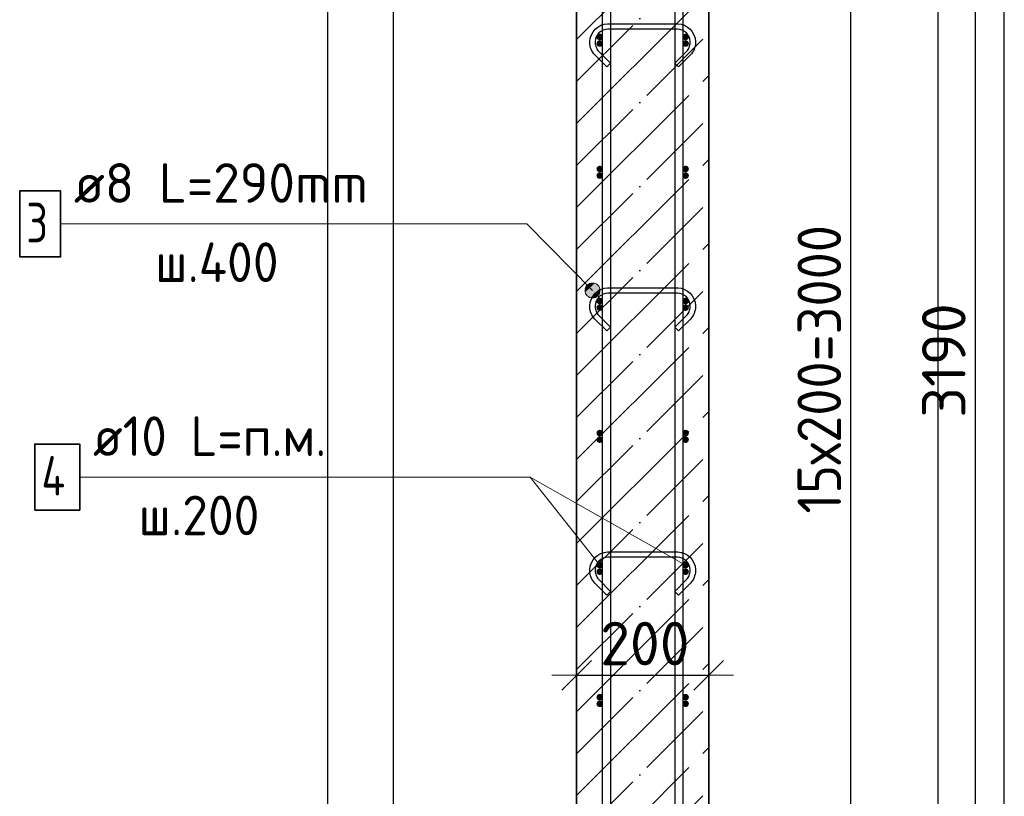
# Model space of a CAD drawing. Header units: millimetres. Extents: x -24871 to 40608, y -2869 to 48080.
# Tile 35 of 119: x -16596 to -15105, y 44054 to 45230. Entities that reach past the tile are written whole.
import ezdxf

# ---------------------------------------------------------------- set-up
doc = ezdxf.new("R2010")
doc.units = ezdxf.units.MM
doc.header["$PDMODE"] = 65
doc.linetypes.add('______11', pattern=[150, 120, -15, 0, -15])
doc.linetypes.add('______5', pattern=[330, 240, -30, 30, -30])
for name, color, linetype, lineweight in [('Standard', 7, 'Continuous', 25), ('Арм.стержн. Арматура края', 96, 'Continuous', 35), ('Арм.стержн. вертикальными 1', 22, 'Continuous', 35), ('Арм.стержн.горизонт. 1', 180, 'Continuous', 35), ('Размерная линия_ общее', 7, 'Continuous', 13)]:
    doc.layers.add(name, color=color, linetype=linetype, lineweight=lineweight)
doc.layers.add('Арм.стержн.Стяжки', color=7, linetype='Continuous', lineweight=35, true_color=0x501e0f)
doc.styles.add('ISOCPEUR', font='ISOCPEUR')
doc.dimstyles.new('DIMSTYLE_5', dxfattribs={"dimtxt": 66, "dimasz": 75, "dimexe": 0, "dimexo": 0, "dimgap": 33, "dimtad": 2, "dimdec": 0, "dimrnd": 5, "dimzin": 12, "dimdsep": 46, "dimtxsty": 'ISOCPEUR', "dimblk1": 'ALL_ML_STRICH', "dimblk2": 'ALL_ML_STRICH', "dimsah": 1, "dimcen": 0, "dimclrd": 7, "dimclre": 256, "dimclrt": 7, "dimadec": 0, "dimazin": 0, "dimtfac": 1, "dimtdec": 0, "dimtix": 1, "dimtmove": 2, "dimatfit": 3, "dimfxl": 0, "dimtzin": 0, "dimlwd": 0, "dimlwe": -3, "dimarcsym": 0})

# ---------------------------------------------------------------- blocks, each defined once
blk = doc.blocks.new('ALL_ML_STRICH')
at = {"color": 0, "linetype": 'ByBlock', "lineweight": -2}
for p, q in [((0, -0.5), (0, 0.5)), ((-0.3, -0.3), (0.3, 0.3)), ((-1, 0), (0.5, 0))]:
    blk.add_line(p, q, dxfattribs=at)
blk = doc.blocks.new('*D39')
at = {"layer": 'DEFPOINTS', "color": 7, "linetype": 'Continuous', "lineweight": 13, "transparency": 33554687}
for p in [(-15430.8, 46299.1), (-15552.8, 43109.1), (-15148.8, 43109.1)]:
    blk.add_point(p, dxfattribs=at)
at = {"layer": 'Размерная линия_ общее', "color": 253, "linetype": 'Continuous', "lineweight": -2, "true_color": 0xa0a0a0, "transparency": 33554687}
for p, q in [((-15410.8, 46299.1), (-15148.8, 46299.1)), ((-15532.8, 43109.1), (-15148.8, 43109.1))]:
    blk.add_line(p, q, dxfattribs=at)
at = {"layer": 'Размерная линия_ общее', "color": 7, "linetype": 'Continuous', "lineweight": -2, "transparency": 33554687}
blk.add_line((-15148.8, 43109.1), (-15148.8, 46299.1), dxfattribs=at)
at = {"layer": 'Размерная линия_ общее', "color": 7, "linetype": 'Continuous', "lineweight": 13, "transparency": 33554687, "xscale": 75, "yscale": 75, "zscale": 75}
for p, rotation in [((-15148.8, 46299.1), 90), ((-15148.8, 43109.1), 270)]:
    blk.add_blockref('ALL_ML_STRICH', p, dxfattribs=dict(at, rotation=rotation))
at = {"layer": 'Размерная линия_ общее', "color": 7, "linetype": 'Continuous', "lineweight": 13, "transparency": 33554687, "insert": (-15196.8, 44714), "char_height": 66, "width": 264, "attachment_point": 5, "rotation": 90, "style": 'ISOCPEUR'}
blk.add_mtext('\\A1;{3190}', dxfattribs=at)
blk = doc.blocks.new('*D43')
at = {"layer": 'DEFPOINTS', "color": 7, "linetype": 'Continuous', "lineweight": 13, "transparency": 33554687}
for p in [(-15587.8, 46204.1), (-15587.8, 43204.1), (-15337.4, 43204.1)]:
    blk.add_point(p, dxfattribs=at)
at = {"layer": 'Размерная линия_ общее', "color": 253, "linetype": 'Continuous', "lineweight": -2, "true_color": 0xa0a0a0, "transparency": 33554687}
for p, q in [((-15567.8, 46204.1), (-15337.4, 46204.1)), ((-15567.8, 43204.1), (-15337.4, 43204.1))]:
    blk.add_line(p, q, dxfattribs=at)
at = {"layer": 'Размерная линия_ общее', "color": 7, "linetype": 'Continuous', "lineweight": -2, "transparency": 33554687}
blk.add_line((-15337.4, 43204.1), (-15337.4, 46204.1), dxfattribs=at)
at = {"layer": 'Размерная линия_ общее', "color": 7, "linetype": 'Continuous', "lineweight": 13, "transparency": 33554687, "xscale": 75, "yscale": 75, "zscale": 75}
for p, rotation in [((-15337.4, 46204.1), 90), ((-15337.4, 43204.1), 270)]:
    blk.add_blockref('ALL_ML_STRICH', p, dxfattribs=dict(at, rotation=rotation))
at = {"layer": 'Размерная линия_ общее', "color": 7, "linetype": 'Continuous', "lineweight": 13, "transparency": 33554687, "insert": (-15418.4, 44482.1), "char_height": 66, "width": 3.3, "attachment_point": 1, "rotation": 90, "line_spacing_factor": 0.60241, "style": 'ISOCPEUR'}
blk.add_mtext('\\W0.91;15х200=3000', dxfattribs=at)
blk = doc.blocks.new('*D72')
at = {"layer": 'DEFPOINTS', "color": 7, "linetype": 'Continuous', "lineweight": 13, "transparency": 33554687}
for p in [(-15752.8, 44237.3), (-15752.8, 44227.9), (-15552.8, 44236.4)]:
    blk.add_point(p, dxfattribs=at)
at = {"layer": 'Размерная линия_ общее', "color": 253, "linetype": 'Continuous', "lineweight": -2, "true_color": 0xa0a0a0, "transparency": 33554687}
for p, q in [((-15752.8, 44237.3), (-15752.8, 44237.3)), ((-15552.8, 44237.3), (-15552.8, 44237.3))]:
    blk.add_line(p, q, dxfattribs=at)
at = {"layer": 'Размерная линия_ общее', "color": 7, "linetype": 'Continuous', "lineweight": -2, "transparency": 33554687}
blk.add_line((-15752.8, 44237.3), (-15552.8, 44237.3), dxfattribs=at)
at = {"layer": 'Размерная линия_ общее', "color": 7, "linetype": 'Continuous', "lineweight": 13, "transparency": 33554687, "xscale": 75, "yscale": 75, "zscale": 75, "rotation": 180}
blk.add_blockref('ALL_ML_STRICH', (-15752.8, 44237.3), dxfattribs=at)
at = {"layer": 'Размерная линия_ общее', "color": 7, "linetype": 'Continuous', "lineweight": 13, "transparency": 33554687, "xscale": 75, "yscale": 75, "zscale": 75}
blk.add_blockref('ALL_ML_STRICH', (-15552.8, 44237.3), dxfattribs=at)
at = {"layer": 'Размерная линия_ общее', "color": 7, "linetype": 'Continuous', "lineweight": 13, "transparency": 33554687, "insert": (-15649.5, 44285.3), "char_height": 66, "width": 198, "attachment_point": 5, "style": 'ISOCPEUR'}
blk.add_mtext('\\A1;{200}', dxfattribs=at)

msp = doc.modelspace()

# ---------------------------------------------------------------- hatches: boundary and pattern name
at = {"layer": 'Арм.стержн. Арматура края', "linetype": 'Continuous', "lineweight": 50, "transparency": 33554687}
for points in [[(-15712.8, 45194.1), (-15713.2, 45196), (-15714.3, 45197.6), (-15715.9, 45198.7), (-15717.8, 45199.1), (-15719.7, 45198.7), (-15721.4, 45197.6), (-15722.5, 45196), (-15722.8, 45194.1), (-15722.5, 45192.2), (-15721.4, 45190.5), (-15719.7, 45189.5), (-15717.8, 45189.1), (-15715.9, 45189.5), (-15714.3, 45190.5), (-15713.2, 45192.2)], [(-15582.8, 45194.1), (-15583.2, 45196), (-15584.3, 45197.6), (-15585.9, 45198.7), (-15587.8, 45199.1), (-15589.7, 45198.7), (-15591.4, 45197.6), (-15592.5, 45196), (-15592.8, 45194.1), (-15592.5, 45192.2), (-15591.4, 45190.5), (-15589.7, 45189.5), (-15587.8, 45189.1), (-15585.9, 45189.5), (-15584.3, 45190.5), (-15583.2, 45192.2)], [(-15712.8, 44994.1), (-15713.2, 44996), (-15714.3, 44997.6), (-15715.9, 44998.7), (-15717.8, 44999.1), (-15719.7, 44998.7), (-15721.4, 44997.6), (-15722.5, 44996), (-15722.8, 44994.1), (-15722.5, 44992.2), (-15721.4, 44990.5), (-15719.7, 44989.5), (-15717.8, 44989.1), (-15715.9, 44989.5), (-15714.3, 44990.5), (-15713.2, 44992.2)], [(-15582.8, 44994.1), (-15583.2, 44996), (-15584.3, 44997.6), (-15585.9, 44998.7), (-15587.8, 44999.1), (-15589.7, 44998.7), (-15591.4, 44997.6), (-15592.5, 44996), (-15592.8, 44994.1), (-15592.5, 44992.2), (-15591.4, 44990.5), (-15589.7, 44989.5), (-15587.8, 44989.1), (-15585.9, 44989.5), (-15584.3, 44990.5), (-15583.2, 44992.2)], [(-15712.8, 44794.1), (-15713.2, 44796), (-15714.3, 44797.6), (-15715.9, 44798.7), (-15717.8, 44799.1), (-15719.7, 44798.7), (-15721.4, 44797.6), (-15722.5, 44796), (-15722.8, 44794.1), (-15722.5, 44792.2), (-15721.4, 44790.5), (-15719.7, 44789.5), (-15717.8, 44789.1), (-15715.9, 44789.5), (-15714.3, 44790.5), (-15713.2, 44792.2)], [(-15582.8, 44794.1), (-15583.2, 44796), (-15584.3, 44797.6), (-15585.9, 44798.7), (-15587.8, 44799.1), (-15589.7, 44798.7), (-15591.4, 44797.6), (-15592.5, 44796), (-15592.8, 44794.1), (-15592.5, 44792.2), (-15591.4, 44790.5), (-15589.7, 44789.5), (-15587.8, 44789.1), (-15585.9, 44789.5), (-15584.3, 44790.5), (-15583.2, 44792.2)], [(-15712.8, 44594.1), (-15713.2, 44596), (-15714.3, 44597.6), (-15715.9, 44598.7), (-15717.8, 44599.1), (-15719.7, 44598.7), (-15721.4, 44597.6), (-15722.5, 44596), (-15722.8, 44594.1), (-15722.5, 44592.2), (-15721.4, 44590.5), (-15719.7, 44589.5), (-15717.8, 44589.1), (-15715.9, 44589.5), (-15714.3, 44590.5), (-15713.2, 44592.2)], [(-15582.8, 44594.1), (-15583.2, 44596), (-15584.3, 44597.6), (-15585.9, 44598.7), (-15587.8, 44599.1), (-15589.7, 44598.7), (-15591.4, 44597.6), (-15592.5, 44596), (-15592.8, 44594.1), (-15592.5, 44592.2), (-15591.4, 44590.5), (-15589.7, 44589.5), (-15587.8, 44589.1), (-15585.9, 44589.5), (-15584.3, 44590.5), (-15583.2, 44592.2)], [(-15712.8, 44394.1), (-15713.2, 44396), (-15714.3, 44397.6), (-15715.9, 44398.7), (-15717.8, 44399.1), (-15719.7, 44398.7), (-15721.4, 44397.6), (-15722.5, 44396), (-15722.8, 44394.1), (-15722.5, 44392.2), (-15721.4, 44390.5), (-15719.7, 44389.5), (-15717.8, 44389.1), (-15715.9, 44389.5), (-15714.3, 44390.5), (-15713.2, 44392.2)], [(-15582.8, 44394.1), (-15583.2, 44396), (-15584.3, 44397.6), (-15585.9, 44398.7), (-15587.8, 44399.1), (-15589.7, 44398.7), (-15591.4, 44397.6), (-15592.5, 44396), (-15592.8, 44394.1), (-15592.5, 44392.2), (-15591.4, 44390.5), (-15589.7, 44389.5), (-15587.8, 44389.1), (-15585.9, 44389.5), (-15584.3, 44390.5), (-15583.2, 44392.2)], [(-15712.8, 44194.1), (-15713.2, 44196), (-15714.3, 44197.6), (-15715.9, 44198.7), (-15717.8, 44199.1), (-15719.7, 44198.7), (-15721.4, 44197.6), (-15722.5, 44196), (-15722.8, 44194.1), (-15722.5, 44192.2), (-15721.4, 44190.5), (-15719.7, 44189.5), (-15717.8, 44189.1), (-15715.9, 44189.5), (-15714.3, 44190.5), (-15713.2, 44192.2)], [(-15582.8, 44194.1), (-15583.2, 44196), (-15584.3, 44197.6), (-15585.9, 44198.7), (-15587.8, 44199.1), (-15589.7, 44198.7), (-15591.4, 44197.6), (-15592.5, 44196), (-15592.8, 44194.1), (-15592.5, 44192.2), (-15591.4, 44190.5), (-15589.7, 44189.5), (-15587.8, 44189.1), (-15585.9, 44189.5), (-15584.3, 44190.5), (-15583.2, 44192.2)]]:
    msp.add_hatch(color=4, dxfattribs=at).paths.add_polyline_path(points)
at = {"layer": 'Арм.стержн.горизонт. 1', "linetype": 'Continuous', "lineweight": 50, "transparency": 33554687}
for points in [[(-15712.8, 45204.1), (-15713.2, 45206), (-15714.3, 45207.6), (-15715.9, 45208.7), (-15717.8, 45209.1), (-15719.7, 45208.7), (-15721.4, 45207.6), (-15722.5, 45206), (-15722.8, 45204.1), (-15722.5, 45202.2), (-15721.4, 45200.5), (-15719.7, 45199.5), (-15717.8, 45199.1), (-15715.9, 45199.5), (-15714.3, 45200.5), (-15713.2, 45202.2)], [(-15582.8, 45204.1), (-15583.2, 45206), (-15584.3, 45207.6), (-15585.9, 45208.7), (-15587.8, 45209.1), (-15589.7, 45208.7), (-15591.4, 45207.6), (-15592.5, 45206), (-15592.8, 45204.1), (-15592.5, 45202.2), (-15591.4, 45200.5), (-15589.7, 45199.5), (-15587.8, 45199.1), (-15585.9, 45199.5), (-15584.3, 45200.5), (-15583.2, 45202.2)], [(-15712.8, 45004.1), (-15713.2, 45006), (-15714.3, 45007.6), (-15715.9, 45008.7), (-15717.8, 45009.1), (-15719.7, 45008.7), (-15721.4, 45007.6), (-15722.5, 45006), (-15722.8, 45004.1), (-15722.5, 45002.2), (-15721.4, 45000.5), (-15719.7, 44999.5), (-15717.8, 44999.1), (-15715.9, 44999.5), (-15714.3, 45000.5), (-15713.2, 45002.2)], [(-15582.8, 45004.1), (-15583.2, 45006), (-15584.3, 45007.6), (-15585.9, 45008.7), (-15587.8, 45009.1), (-15589.7, 45008.7), (-15591.4, 45007.6), (-15592.5, 45006), (-15592.8, 45004.1), (-15592.5, 45002.2), (-15591.4, 45000.5), (-15589.7, 44999.5), (-15587.8, 44999.1), (-15585.9, 44999.5), (-15584.3, 45000.5), (-15583.2, 45002.2)], [(-15712.8, 44804.1), (-15713.2, 44806), (-15714.3, 44807.6), (-15715.9, 44808.7), (-15717.8, 44809.1), (-15719.7, 44808.7), (-15721.4, 44807.6), (-15722.5, 44806), (-15722.8, 44804.1), (-15722.5, 44802.2), (-15721.4, 44800.5), (-15719.7, 44799.5), (-15717.8, 44799.1), (-15715.9, 44799.5), (-15714.3, 44800.5), (-15713.2, 44802.2)], [(-15582.8, 44804.1), (-15583.2, 44806), (-15584.3, 44807.6), (-15585.9, 44808.7), (-15587.8, 44809.1), (-15589.7, 44808.7), (-15591.4, 44807.6), (-15592.5, 44806), (-15592.8, 44804.1), (-15592.5, 44802.2), (-15591.4, 44800.5), (-15589.7, 44799.5), (-15587.8, 44799.1), (-15585.9, 44799.5), (-15584.3, 44800.5), (-15583.2, 44802.2)], [(-15712.8, 44604.1), (-15713.2, 44606), (-15714.3, 44607.6), (-15715.9, 44608.7), (-15717.8, 44609.1), (-15719.7, 44608.7), (-15721.4, 44607.6), (-15722.5, 44606), (-15722.8, 44604.1), (-15722.5, 44602.2), (-15721.4, 44600.5), (-15719.7, 44599.5), (-15717.8, 44599.1), (-15715.9, 44599.5), (-15714.3, 44600.5), (-15713.2, 44602.2)], [(-15582.8, 44604.1), (-15583.2, 44606), (-15584.3, 44607.6), (-15585.9, 44608.7), (-15587.8, 44609.1), (-15589.7, 44608.7), (-15591.4, 44607.6), (-15592.5, 44606), (-15592.8, 44604.1), (-15592.5, 44602.2), (-15591.4, 44600.5), (-15589.7, 44599.5), (-15587.8, 44599.1), (-15585.9, 44599.5), (-15584.3, 44600.5), (-15583.2, 44602.2)], [(-15712.8, 44404.1), (-15713.2, 44406), (-15714.3, 44407.6), (-15715.9, 44408.7), (-15717.8, 44409.1), (-15719.7, 44408.7), (-15721.4, 44407.6), (-15722.5, 44406), (-15722.8, 44404.1), (-15722.5, 44402.2), (-15721.4, 44400.5), (-15719.7, 44399.5), (-15717.8, 44399.1), (-15715.9, 44399.5), (-15714.3, 44400.5), (-15713.2, 44402.2)], [(-15582.8, 44404.1), (-15583.2, 44406), (-15584.3, 44407.6), (-15585.9, 44408.7), (-15587.8, 44409.1), (-15589.7, 44408.7), (-15591.4, 44407.6), (-15592.5, 44406), (-15592.8, 44404.1), (-15592.5, 44402.2), (-15591.4, 44400.5), (-15589.7, 44399.5), (-15587.8, 44399.1), (-15585.9, 44399.5), (-15584.3, 44400.5), (-15583.2, 44402.2)], [(-15712.8, 44204.1), (-15713.2, 44206), (-15714.3, 44207.6), (-15715.9, 44208.7), (-15717.8, 44209.1), (-15719.7, 44208.7), (-15721.4, 44207.6), (-15722.5, 44206), (-15722.8, 44204.1), (-15722.5, 44202.2), (-15721.4, 44200.5), (-15719.7, 44199.5), (-15717.8, 44199.1), (-15715.9, 44199.5), (-15714.3, 44200.5), (-15713.2, 44202.2)], [(-15582.8, 44204.1), (-15583.2, 44206), (-15584.3, 44207.6), (-15585.9, 44208.7), (-15587.8, 44209.1), (-15589.7, 44208.7), (-15591.4, 44207.6), (-15592.5, 44206), (-15592.8, 44204.1), (-15592.5, 44202.2), (-15591.4, 44200.5), (-15589.7, 44199.5), (-15587.8, 44199.1), (-15585.9, 44199.5), (-15584.3, 44200.5), (-15583.2, 44202.2)]]:
    msp.add_hatch(color=4, dxfattribs=at).paths.add_polyline_path(points)
at = {"layer": 'Арм.стержн.Стяжки', "linetype": 'Continuous', "lineweight": 13, "transparency": 33554687}
for points in [[(-15731.6, 44830.9), (-15739.6, 44823), (-15739.7, 44817.3)], [(-15731.6, 44830.9), (-15739.7, 44817.3), (-15725.9, 44830.9)], [(-15725.9, 44830.9), (-15739.7, 44817.3), (-15736.8, 44812.2)], [(-15739.6, 44823), (-15731.6, 44830.9), (-15736.7, 44828.1)], [(-15725.9, 44830.9), (-15736.8, 44812.2), (-15720.8, 44828)], [(-15720.8, 44828), (-15736.8, 44812.2), (-15731.8, 44809.3)], [(-15720.8, 44828), (-15731.8, 44809.3), (-15718, 44822.9)], [(-15718, 44822.9), (-15731.8, 44809.3), (-15726, 44809.2)], [(-15718, 44822.9), (-15726, 44809.2), (-15718, 44817.1)], [(-15718, 44817.1), (-15726, 44809.2), (-15720.9, 44812.1)]]:
    msp.add_hatch(color=7, dxfattribs=at).paths.add_polyline_path(points)

# ---------------------------------------------------------------- linework, layer by layer
at = {"color": 52, "linetype": 'Continuous', "lineweight": -3, "transparency": 33554687}
for p, q in [((-16030.2, 42675), (-16030.2, 47509.1)), ((-16030.2, 42675), (-16030.2, 47509.1)), ((-15205.2, 42675), (-15205.2, 47509.1)), ((-15205.2, 42675), (-15205.2, 47509.1))]:
    msp.add_line(p, q, dxfattribs=at)
at = {"layer": 'Standard', "color": 7, "linetype": 'Continuous', "lineweight": 35, "transparency": 33554687}
for p, q in [((-15752.8, 46299.1), (-15752.8, 43109.1)), ((-15552.8, 43109.1), (-15552.8, 46299.1))]:
    msp.add_line(p, q, dxfattribs=at)
at = {"layer": 'Standard', "color": 253, "linetype": '______5', "lineweight": -3, "true_color": 0xababab, "transparency": 33554687}
for p, q in [((-15752.8, 45200.4), (-15552.8, 45400.4)), ((-15752.8, 45073.1), (-15552.8, 45273.1)), ((-15752.8, 44945.8), (-15552.8, 45145.8)), ((-15752.8, 44818.5), (-15552.8, 45018.5)), ((-15752.8, 44691.3), (-15552.8, 44891.3)), ((-15752.8, 44564), (-15552.8, 44764)), ((-15752.8, 44436.7), (-15552.8, 44636.7)), ((-15752.8, 44309.4), (-15552.8, 44509.4)), ((-15752.8, 44182.1), (-15552.8, 44382.1)), ((-15752.8, 44054.9), (-15552.8, 44254.9)), ((-15752.8, 43927.6), (-15552.8, 44127.6))]:
    msp.add_line(p, q, dxfattribs=at)
at = {"layer": 'Standard', "color": 253, "linetype": '______11', "lineweight": -3, "true_color": 0xababab, "transparency": 33554687}
for p, q in [((-15752.8, 45136.7), (-15552.8, 45336.7)), ((-15752.8, 45009.5), (-15552.8, 45209.5)), ((-15752.8, 44882.2), (-15552.8, 45082.2)), ((-15752.8, 44754.9), (-15552.8, 44954.9)), ((-15752.8, 44627.6), (-15552.8, 44827.6)), ((-15752.8, 44500.3), (-15552.8, 44700.3)), ((-15752.8, 44373.1), (-15552.8, 44573.1)), ((-15752.8, 44245.8), (-15552.8, 44445.8)), ((-15752.8, 44118.5), (-15552.8, 44318.5)), ((-15752.8, 43991.2), (-15552.8, 44191.2)), ((-15752.8, 43863.9), (-15552.8, 44063.9))]:
    msp.add_line(p, q, dxfattribs=at)
at = {"layer": 'Standard', "color": 7, "linetype": 'Continuous', "lineweight": 13, "transparency": 33554687}
msp.add_line((-15587.8, 44404.1), (-15823.4, 44537.4), dxfattribs=at)
at = {"layer": 'Standard', "color": 7, "linetype": 'Continuous', "lineweight": 25, "transparency": 33554687}
msp.add_lwpolyline([(-16130.2, 42575), (-15105.2, 42575), (-15105.2, 47609.1), (-16130.2, 47609.1), (-16130.2, 42575)], dxfattribs=at)
at = {"layer": 'Арм.стержн. вертикальными 1', "color": 34, "linetype": 'Continuous', "lineweight": 25, "transparency": 33554687}
for points in [[(-15713.8, 43109.1), (-15713.8, 47479.1), (-15701.8, 47479.1), (-15701.8, 43109.1), (-15713.8, 43109.1)], [(-15713.8, 43109.1), (-15713.8, 47479.1), (-15701.8, 47479.1), (-15701.8, 43109.1), (-15713.8, 43109.1)], [(-15603.8, 43109.1), (-15603.8, 47479.1), (-15591.8, 47479.1), (-15591.8, 43109.1), (-15603.8, 43109.1)], [(-15603.8, 43109.1), (-15603.8, 47479.1), (-15591.8, 47479.1), (-15591.8, 43109.1), (-15603.8, 43109.1)]]:
    msp.add_lwpolyline(points, dxfattribs=at)
at = {"layer": 'Арм.стержн.горизонт. 1', "color": 7, "linetype": 'Continuous', "lineweight": 13, "transparency": 33554687}
for p, q in [((-16505.4, 44537.4), (-15823.4, 44537.4)), ((-15823.4, 44537.4), (-15717.8, 44404.1))]:
    msp.add_line(p, q, dxfattribs=at)
at = {"layer": 'Арм.стержн.горизонт. 1', "color": 7, "linetype": 'Continuous', "lineweight": 35, "transparency": 33554687}
msp.add_lwpolyline([(-16573.4, 44487.4), (-16505.4, 44487.4), (-16505.4, 44587.4), (-16573.4, 44587.4), (-16573.4, 44487.4)], dxfattribs=at)
at = {"layer": 'Арм.стержн.Стяжки', "color": 7, "linetype": 'Continuous', "lineweight": 13, "transparency": 33554687}
for p, q in [((-16534.3, 44920.9), (-15828.3, 44920.9)), ((-15828.3, 44920.9), (-15728.8, 44820.1)), ((-15736.7, 44828.1), (-15736.7, 44828.1)), ((-15720.8, 44828), (-15720.8, 44828)), ((-15736.8, 44812.2), (-15736.8, 44812.2)), ((-15720.9, 44812.1), (-15720.9, 44812.1))]:
    msp.add_line(p, q, dxfattribs=at)
at = {"layer": 'Арм.стержн.Стяжки', "color": 40, "linetype": 'Continuous', "lineweight": 25, "transparency": 33554687}
for points in [[(-15604.3, 45164.3), (-15586.4, 45182.2), (-15585.2, 45183.6), (-15584.1, 45185.2), (-15583.1, 45186.8), (-15582.4, 45188.4), (-15581.7, 45190.2), (-15581.3, 45192), (-15581, 45193.8), (-15580.8, 45195.7), (-15580.8, 45196.8), (-15581.3, 45200.5), (-15582.5, 45204.1), (-15584.4, 45207.5), (-15586.7, 45210.2), (-15589.4, 45212.5), (-15592.8, 45214.4), (-15596.5, 45215.6), (-15600.1, 45216.1), (-15705.6, 45216.1), (-15709.2, 45215.6), (-15712.9, 45214.4), (-15716.2, 45212.5), (-15719, 45210.2), (-15721.2, 45207.5), (-15723.1, 45204.1), (-15724.3, 45200.5), (-15724.8, 45196.8), (-15724.8, 45195.7), (-15724.7, 45193.8), (-15724.4, 45192), (-15723.9, 45190.2), (-15723.3, 45188.4), (-15722.5, 45186.8), (-15721.6, 45185.2), (-15720.5, 45183.6), (-15719.2, 45182.2), (-15701.4, 45164.3), (-15707, 45158.7), (-15725.1, 45176.8), (-15726.8, 45178.7), (-15728.3, 45180.8), (-15729.6, 45183), (-15730.7, 45185.4), (-15731.6, 45187.8), (-15732.2, 45190.3), (-15732.7, 45192.9), (-15732.8, 45195.4), (-15732.8, 45197.4), (-15732.2, 45202.3), (-15730.5, 45207.4), (-15727.9, 45212), (-15724.6, 45215.9), (-15720.8, 45219.1), (-15716.1, 45221.7), (-15711, 45223.4), (-15706.2, 45224.1), (-15599.5, 45224.1), (-15594.6, 45223.4), (-15589.6, 45221.7), (-15584.9, 45219.1), (-15581, 45215.9), (-15577.8, 45212), (-15575.2, 45207.4), (-15573.5, 45202.3), (-15572.8, 45197.4), (-15572.8, 45195.4), (-15573, 45192.9), (-15573.4, 45190.3), (-15574.1, 45187.8), (-15575, 45185.4), (-15576.1, 45183), (-15577.4, 45180.8), (-15578.9, 45178.7), (-15580.6, 45176.8), (-15598.6, 45158.7), (-15604.3, 45164.3)], [(-15604.3, 44764.3), (-15586.4, 44782.2), (-15585.2, 44783.6), (-15584.1, 44785.2), (-15583.1, 44786.8), (-15582.4, 44788.4), (-15581.7, 44790.2), (-15581.3, 44792), (-15581, 44793.8), (-15580.8, 44795.7), (-15580.8, 44796.8), (-15581.3, 44800.5), (-15582.5, 44804.1), (-15584.4, 44807.5), (-15586.7, 44810.2), (-15589.4, 44812.5), (-15592.8, 44814.4), (-15596.5, 44815.6), (-15600.1, 44816.1), (-15705.6, 44816.1), (-15709.2, 44815.6), (-15712.9, 44814.4), (-15716.2, 44812.5), (-15719, 44810.2), (-15721.2, 44807.5), (-15723.1, 44804.1), (-15724.3, 44800.5), (-15724.8, 44796.8), (-15724.8, 44795.7), (-15724.7, 44793.8), (-15724.4, 44792), (-15723.9, 44790.2), (-15723.3, 44788.4), (-15722.5, 44786.8), (-15721.6, 44785.2), (-15720.5, 44783.6), (-15719.2, 44782.2), (-15701.4, 44764.3), (-15707, 44758.7), (-15725.1, 44776.8), (-15726.8, 44778.7), (-15728.3, 44780.8), (-15729.6, 44783), (-15730.7, 44785.4), (-15731.6, 44787.8), (-15732.2, 44790.3), (-15732.7, 44792.9), (-15732.8, 44795.4), (-15732.8, 44797.4), (-15732.2, 44802.3), (-15730.5, 44807.4), (-15727.9, 44812), (-15724.6, 44815.9), (-15720.8, 44819.1), (-15716.1, 44821.7), (-15711, 44823.4), (-15706.2, 44824.1), (-15599.5, 44824.1), (-15594.6, 44823.4), (-15589.6, 44821.7), (-15584.9, 44819.1), (-15581, 44815.9), (-15577.8, 44812), (-15575.2, 44807.4), (-15573.5, 44802.3), (-15572.8, 44797.4), (-15572.8, 44795.4), (-15573, 44792.9), (-15573.4, 44790.3), (-15574.1, 44787.8), (-15575, 44785.4), (-15576.1, 44783), (-15577.4, 44780.8), (-15578.9, 44778.7), (-15580.6, 44776.8), (-15598.6, 44758.7), (-15604.3, 44764.3)], [(-15604.3, 44364.3), (-15586.4, 44382.2), (-15585.2, 44383.6), (-15584.1, 44385.2), (-15583.1, 44386.8), (-15582.4, 44388.4), (-15581.7, 44390.2), (-15581.3, 44392), (-15581, 44393.8), (-15580.8, 44395.7), (-15580.8, 44396.8), (-15581.3, 44400.5), (-15582.5, 44404.1), (-15584.4, 44407.5), (-15586.7, 44410.2), (-15589.4, 44412.5), (-15592.8, 44414.4), (-15596.5, 44415.6), (-15600.1, 44416.1), (-15705.6, 44416.1), (-15709.2, 44415.6), (-15712.9, 44414.4), (-15716.2, 44412.5), (-15719, 44410.2), (-15721.2, 44407.5), (-15723.1, 44404.1), (-15724.3, 44400.5), (-15724.8, 44396.8), (-15724.8, 44395.7), (-15724.7, 44393.8), (-15724.4, 44392), (-15723.9, 44390.2), (-15723.3, 44388.4), (-15722.5, 44386.8), (-15721.6, 44385.2), (-15720.5, 44383.6), (-15719.2, 44382.2), (-15701.4, 44364.3), (-15707, 44358.7), (-15725.1, 44376.8), (-15726.8, 44378.7), (-15728.3, 44380.8), (-15729.6, 44383), (-15730.7, 44385.4), (-15731.6, 44387.8), (-15732.2, 44390.3), (-15732.7, 44392.9), (-15732.8, 44395.4), (-15732.8, 44397.4), (-15732.2, 44402.3), (-15730.5, 44407.4), (-15727.9, 44412), (-15724.6, 44415.9), (-15720.8, 44419.1), (-15716.1, 44421.7), (-15711, 44423.4), (-15706.2, 44424.1), (-15599.5, 44424.1), (-15594.6, 44423.4), (-15589.6, 44421.7), (-15584.9, 44419.1), (-15581, 44415.9), (-15577.8, 44412), (-15575.2, 44407.4), (-15573.5, 44402.3), (-15572.8, 44397.4), (-15572.8, 44395.4), (-15573, 44392.9), (-15573.4, 44390.3), (-15574.1, 44387.8), (-15575, 44385.4), (-15576.1, 44383), (-15577.4, 44380.8), (-15578.9, 44378.7), (-15580.6, 44376.8), (-15598.6, 44358.7), (-15604.3, 44364.3)]]:
    msp.add_lwpolyline(points, dxfattribs=at)
at = {"layer": 'Арм.стержн.Стяжки', "color": 7, "linetype": 'Continuous', "lineweight": 35, "transparency": 33554687}
msp.add_lwpolyline([(-16596.3, 44870.9), (-16534.3, 44870.9), (-16534.3, 44970.9), (-16596.3, 44970.9), (-16596.3, 44870.9)], dxfattribs=at)
at = {"layer": 'Арм.стержн.Стяжки', "color": 7, "linetype": 'Continuous', "lineweight": 13, "transparency": 33554687}
msp.add_circle((-15728.8, 44820.1), 11.3, dxfattribs=at)

# ---------------------------------------------------------------- texts
at = {"layer": 'Арм.стержн.горизонт. 1', "color": 7, "linetype": 'Continuous', "lineweight": 25, "transparency": 33554687, "char_height": 60, "attachment_point": 7, "style": 'ISOCPEUR'}
for s, insert, width in [('\\W0.94;ø10 L=п.м.', (-16485.4, 44569.4), 399.966), ('\\W0.80;4', (-16563.4, 44509.4), 71.967), ('\\W0.95;ш.200 ', (-16416.4, 44449.4), 262.399)]:
    msp.add_mtext(s, dxfattribs=dict(at, insert=insert, width=width))
at = {"layer": 'Арм.стержн.Стяжки', "color": 7, "linetype": 'Continuous', "lineweight": 25, "transparency": 33554687, "char_height": 60, "attachment_point": 7, "style": 'ISOCPEUR'}
for s, insert, width in [('\\W0.98;ø8 L=290mm ', (-16514.3, 44952.9), 515.053), ('\\W0.78;3', (-16586.3, 44892.9), 65.281), ('\\W0.95;ш.400 ', (-16391.3, 44832.9), 268.447)]:
    msp.add_mtext(s, dxfattribs=dict(at, insert=insert, width=width))

# ---------------------------------------------------------------- dimensions: what is measured, and where the dimension line sits
at = {"layer": 'Размерная линия_ общее', "color": 7, "linetype": 'Continuous', "lineweight": 13, "transparency": 33554687}
dim = msp.add_linear_dim(base=(-15148.8, 46299.1), p1=(-15532.8, 43109.1), p2=(-15410.8, 46299.1), angle=90, dimstyle='DIMSTYLE_5', override={"dimpost": '<>', "dimclrd": 7, "dimclre": 253, "dimclrt": 7, "dimlwd": 0, "dimlwe": 65533}, dxfattribs=at)
dim.commit()
dim.dimension.update_dxf_attribs({"geometry": '*D39', "text_midpoint": (-15196.8, 44714), "dimtype": 160})
dim = msp.add_linear_dim(base=(-15337.4, 46204.1), p1=(-15567.8, 43204.1), p2=(-15567.8, 46204.1), angle=90, text='\\W0.91;15х200=3000', dimstyle='DIMSTYLE_5', override={"dimpost": '<>', "dimclrd": 7, "dimclre": 253, "dimclrt": 7, "dimlwd": 0, "dimlwe": 65533}, dxfattribs=at)
dim.commit()
dim.dimension.update_dxf_attribs({"geometry": '*D43', "text_midpoint": (-15370.4, 44704.1), "dimtype": 160})
dim = msp.add_linear_dim(base=(-15552.8, 44237.3), p1=(-15752.8, 44237.3), p2=(-15552.8, 44237.3), dimstyle='DIMSTYLE_5', override={"dimpost": '<>', "dimclrd": 7, "dimclre": 253, "dimclrt": 7, "dimlwd": 0, "dimlwe": 65533}, dxfattribs=at)
dim.commit()
dim.dimension.update_dxf_attribs({"geometry": '*D72', "text_midpoint": (-15649.5, 44285.3), "dimtype": 160})

doc.saveas('drawing.dxf')
